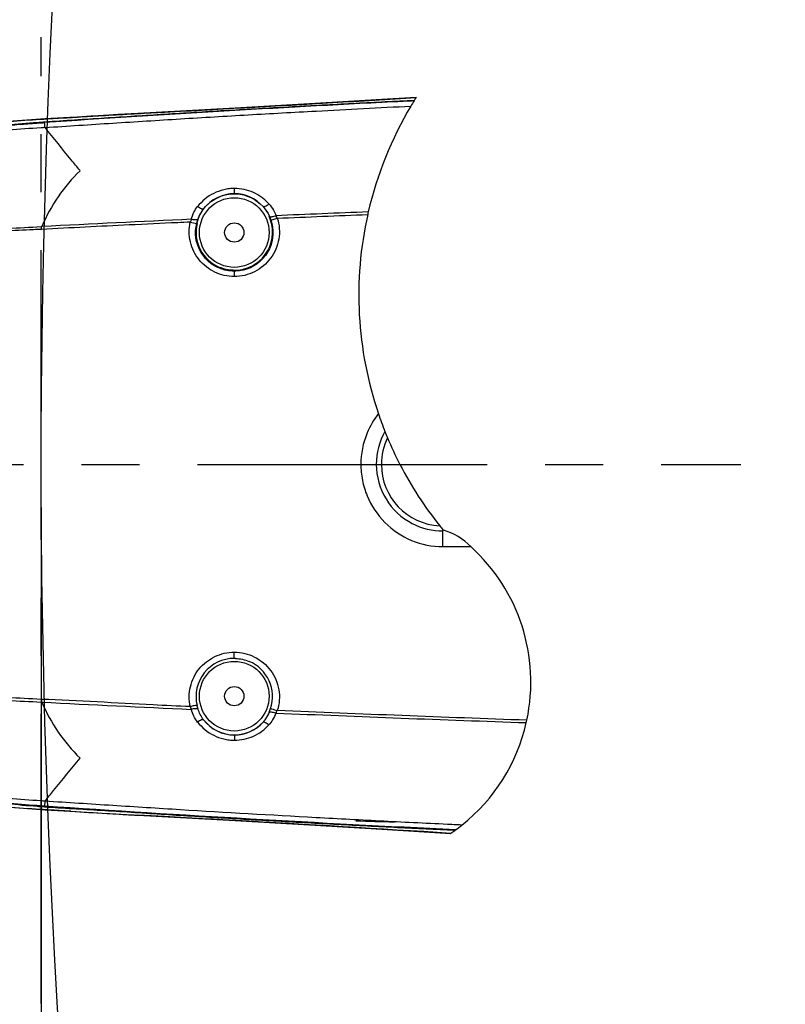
# Model space of a CAD drawing. Header units: millimetres. Extents: x 7426 to 8300, y 123 to 421.
# Tile 164 of 197: x 8104 to 8109, y 341 to 347. Entities that reach past the tile are written whole.
import ezdxf

# ---------------------------------------------------------------- set-up
doc = ezdxf.new("R2010")
doc.units = ezdxf.units.MM
doc.linetypes.add('CENTER', pattern=[0.6, 0.375, -0.075, 0.075, -0.075])
for name, color, linetype in [('中心线', 7, 'CENTER'), ('外形图', 7, 'Continuous'), ('尺寸标注', 7, 'Continuous'), ('运动范围', 7, 'Continuous')]:
    doc.layers.add(name, color=color, linetype=linetype)
doc.styles.add('微软雅黑', font='msyh.ttc')
doc.dimstyles.new('尺寸标注_1_20比例', dxfattribs={"dimtxt": 1.5, "dimasz": 1.25, "dimexe": 0.5, "dimexo": 0.4, "dimgap": 0.5, "dimtad": 1, "dimdec": 1, "dimlfac": 20, "dimdsep": 46, "dimtxsty": '微软雅黑', "dimcen": 0.09, "dimadec": 0, "dimazin": 0, "dimtp": 0.01, "dimtm": 0.01, "dimtfac": 1, "dimtdec": 1, "dimtofl": 0, "dimtmove": 0, "dimatfit": 3, "dimfxl": 1, "dimtolj": 1, "dimarcsym": 0})

# ---------------------------------------------------------------- blocks, each defined once
blk = doc.blocks.new('*D1279')
at = {"layer": 'Defpoints', "color": 0}
for p in [(8163.1407, 403.1778), (8093.7172, 293.7489), (8143.3418, 293.7489)]:
    blk.add_point(p, dxfattribs=at)
at = {"layer": '尺寸标注', "color": 0, "lineweight": -2}
for p, q in [((8162.7407, 403.1778), (8093.2172, 403.1778)), ((8093.7172, 401.9278), (8093.7172, 294.9989)), ((8142.9418, 293.7489), (8093.2172, 293.7489))]:
    blk.add_line(p, q, dxfattribs=at)
at = {"layer": '尺寸标注', "color": 0}
for points in [[(8093.9255, 401.9278), (8093.5088, 401.9278), (8093.7172, 403.1778)], [(8093.5088, 294.9989), (8093.9255, 294.9989), (8093.7172, 293.7489)]]:
    blk.add_solid(points, dxfattribs=at)
at = {"layer": '尺寸标注', "color": 0, "insert": (8092.4381, 348.4634), "char_height": 1.5, "attachment_point": 5, "rotation": 90, "style": '微软雅黑'}
blk.add_mtext('\\A1;2188.6', dxfattribs=at)
blk = doc.blocks.new('*D1284')
at = {"layer": 'Defpoints', "color": 0}
for p in [(8104.3258, 344.3629), (8164.3908, 323.3293), (8164.3908, 286.541)]:
    blk.add_point(p, dxfattribs=at)
at = {"layer": '尺寸标注', "color": 0, "lineweight": -2}
for p, q in [((8104.3258, 343.9629), (8104.3258, 286.041)), ((8164.3908, 322.9293), (8164.3908, 286.041)), ((8105.5758, 286.541), (8163.1408, 286.541))]:
    blk.add_line(p, q, dxfattribs=at)
at = {"layer": '尺寸标注', "color": 0}
for points in [[(8105.5758, 286.7493), (8105.5758, 286.3327), (8104.3258, 286.541)], [(8163.1408, 286.3327), (8163.1408, 286.7493), (8164.3908, 286.541)]]:
    blk.add_solid(points, dxfattribs=at)
at = {"layer": '尺寸标注', "color": 0, "insert": (8134.3583, 287.8201), "char_height": 1.5, "attachment_point": 5, "style": '微软雅黑'}
blk.add_mtext('\\A1;\\A1;1201.2', dxfattribs=at)

msp = doc.modelspace()

# ---------------------------------------------------------------- linework, layer by layer
at = {"layer": '中心线', "linetype": 'CENTER', "ltscale": 5}
for p, q in [((8104.3258, 340.8737), (8104.3258, 347.1261)), ((8099.3376, 344.3629), (8108.8529, 344.3629))]:
    msp.add_line(p, q, dxfattribs=at)
at = {"layer": '外形图', "color": 7, "linetype": 'Continuous'}
for p, q in [((8105.0706, 346.6393), (8104.9525, 346.6332)), ((8105.5817, 346.6675), (8105.0706, 346.6393)), ((8105.1237, 346.642), (8105.1241, 346.6421)), ((8104.5183, 346.6072), (8104.5187, 346.6073)), ((8104.5183, 346.6072), (8104.5183, 346.6072)), ((8104.5624, 346.61), (8104.5189, 346.6073)), ((8104.5189, 346.6073), (8104.5189, 346.6073)), ((8104.6483, 346.6154), (8104.5624, 346.61)), ((8104.6567, 346.6159), (8104.6483, 346.6154)), ((8104.9513, 346.6331), (8104.9517, 346.6331)), ((8104.9517, 346.6331), (8104.9518, 346.6331)), ((8104.3279, 345.8835), (8104.3279, 345.8835)), ((8105.5758, 345.6185), (8105.5758, 345.5783)), ((8106.9258, 343.9319), (8106.9258, 343.9395)), ((8106.9258, 343.8304), (8106.9258, 343.9319)), ((8106.9258, 343.9319), (8106.9258, 343.9319)), ((8106.9258, 343.8304), (8106.9258, 343.8304)), ((8106.9258, 343.8304), (8107.1057, 343.8304)), ((8105.5758, 343.1073), (8105.5758, 343.1474)), ((8104.3512, 342.1834), (8104.3489, 342.1514)), ((8104.3512, 342.1834), (8104.3512, 342.1834)), ((8104.5187, 342.1184), (8104.5183, 342.1185)), ((8104.5183, 342.1185), (8104.5183, 342.1185)), ((8104.924, 342.0942), (8104.9298, 342.0939)), ((8104.9298, 342.0939), (8104.9522, 342.0926)), ((8104.9513, 342.0927), (8104.9514, 342.0927)), ((8104.9514, 342.0927), (8104.9514, 342.0927)), ((8104.9514, 342.0927), (8104.9518, 342.0926)), ((8104.9522, 342.0926), (8105.0706, 342.0865)), ((8105.1239, 342.0837), (8105.1237, 342.0837)), ((8105.124, 342.0837), (8105.1239, 342.0837)), ((8105.5845, 342.0582), (8105.5007, 342.0629))]:
    msp.add_line(p, q, dxfattribs=at)
at = {"layer": '外形图'}
for p, q in [((8104.3258, 346.5961), (8104.3258, 346.5962)), ((8106.3948, 344.3629), (8106.4944, 344.3629)), ((8106.4944, 344.3629), (8106.5275, 344.3629)), ((8106.5275, 344.3629), (8106.6469, 344.3629)), ((8104.3258, 342.1296), (8104.3258, 342.1296))]:
    msp.add_line(p, q, dxfattribs=at)
at = {"layer": '外形图', "color": 7, "linetype": 'Continuous'}
for points in [[(8106.7522, 346.7366), (8106.5293, 346.7228), (8106.0623, 346.695), (8105.5817, 346.6675)], [(8104.3222, 346.5959), (8104.0859, 346.5782)], [(8104.3258, 346.5962), (8104.3222, 346.5959)], [(8104.3503, 346.5976), (8104.3284, 346.5964), (8104.3258, 346.5962)], [(8104.5111, 346.6069), (8104.3503, 346.5976)], [(8104.5189, 346.6073), (8104.5111, 346.6069)], [(8104.5189, 346.6073), (8104.5189, 346.6073)], [(8104.6615, 346.6162), (8104.6567, 346.6159)], [(8104.7639, 346.6223), (8104.6615, 346.6162)], [(8104.9517, 346.6331), (8104.825, 346.6259), (8104.7639, 346.6223)], [(8104.9525, 346.6332), (8104.9517, 346.6331)], [(8104.0975, 342.1463), (8104.3238, 342.1297)], [(8104.3238, 342.1297), (8104.3258, 342.1296)], [(8104.3258, 342.1296), (8104.3311, 342.1292), (8104.3535, 342.1279)], [(8104.3535, 342.1279), (8104.511, 342.1189)], [(8104.511, 342.1189), (8104.5188, 342.1184)], [(8104.5188, 342.1184), (8104.5188, 342.1184)], [(8104.5188, 342.1184), (8104.5188, 342.1184)], [(8104.5188, 342.1184), (8104.6544, 342.11), (8104.7526, 342.1041), (8104.8301, 342.0996)], [(8104.8301, 342.0996), (8104.924, 342.0942)], [(8105.0706, 342.0865), (8105.5821, 342.0583), (8106.0629, 342.0307), (8106.5299, 342.0029), (8106.9755, 341.9754)]]:
    msp.add_lwpolyline(points, dxfattribs=at)
for centre, radius in [((8105.5758, 345.8629), 0.2254), ((8105.5758, 345.8629), 0.0625), ((8105.5758, 342.8629), 0.2254), ((8105.5758, 342.8629), 0.0625)]:
    msp.add_circle(centre, radius, dxfattribs=at)
for centre, radius, start, end in [((8102.9268, 347.7822), 1.6766, 264.18632, 264.18632), ((8093.5255, 560.9088), 214.5805, 273.245913, 273.533911), ((8103.0031, 385.6986), 39.1141, 272.85509, 273.10788), ((8093.5255, 560.9088), 214.5805, 273.098393, 273.245913), ((8103.0031, 385.6986), 39.1141, 273.10788, 273.10792), ((8105.3458, 345.4756), 1.1, 134.27814, 157.22341), ((8105.5758, 345.8629), 0.2504, 41.95597414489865, 41.9559726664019), ((8105.5757, 345.8646), 0.2494, 89.98874, 142.82254), ((8105.5757, 345.8646), 0.2494, 41.65794, 89.98874), ((8105.5758, 345.8629), 0.2504, 142.51857, 142.51871), ((8105.5758, 345.8629), 0.2504, 142.51871, 142.51885), ((8105.5757, 345.8646), 0.2494, 142.82254, 142.82266), ((8114.159, 152.8496), 193.3019, 92.627443, 92.914145), ((8105.576, 345.8657), 0.2472, 269.94127, 18.33953), ((8105.468, 345.8299), 0.361, 18.33549, 22.16101), ((8105.576, 345.8657), 0.2472, 18.33953, 18.34029), ((8114.1878, 153.3013), 192.8344, 92.761823, 92.930874), ((8114.159, 152.8496), 193.3019, 92.914145, 92.914174), ((8105.3458, 345.4756), 1.1, 157.22341, 157.23771), ((8114.1878, 153.3013), 192.8344, 92.668553, 92.761823), ((8114.1878, 153.3013), 192.8344, 92.644457, 92.668553), ((8105.4859, 346.8258), 0.9165, 257.7078, 257.70782), ((8105.4859, 346.8258), 0.9165, 257.70782, 260.5087), ((8105.5754, 345.8657), 0.2471, 166.85091, 247.33011), ((8105.4859, 346.8258), 0.9165, 260.5087, 260.50947), ((8105.5754, 345.8657), 0.2471, 166.85072, 166.85091), ((8105.5758, 345.8629), 0.2444, 268.5342, 270), ((8106.9255, 344.3626), 0.4312, 150.48533, 179.96887), ((8106.9258, 344.3629), 0.3983, 154.38529, 180), ((8106.9255, 344.3631), 0.4312, 180.03113, 211.34525), ((8106.9258, 344.3629), 0.3983, 180, 267.00299), ((8106.9255, 344.3631), 0.4312, 211.34525, 242.65577), ((8106.9255, 344.3631), 0.4312, 242.65577, 270.03105), ((8105.5755, 342.86), 0.2473, 89.94707, 193.21261), ((8105.5758, 342.8629), 0.2444, 88.32061, 90), ((8105.5762, 342.8601), 0.247, 341.72223, 67.33618), ((8105.6343, 343.099), 1.3313, 191.11668, 191.89579), ((8105.6343, 343.099), 1.3313, 191.89579, 191.89736), ((8105.3458, 343.2501), 1.1, 202.76036, 202.76191), ((8105.3458, 343.2501), 1.1, 202.76191, 225.7209), ((8114.1591, 535.8935), 193.319, 267.086042, 267.372765), ((8105.5755, 342.86), 0.2473, 193.21261, 193.21322), ((8105.474, 342.8935), 0.3546, 337.81155, 341.76978), ((8105.474, 342.8935), 0.3546, 337.81152, 337.81155), ((8105.5762, 342.8601), 0.247, 341.72205, 341.72223), ((8105.5758, 342.8629), 0.2504, 217.48108, 217.48111), ((8105.5758, 342.8629), 0.2504, 217.48111, 217.4814), ((8105.5758, 342.8629), 0.2504, 217.4814, 318.04397), ((8105.5757, 342.8612), 0.2494, 217.17772, 217.17788), ((8105.5757, 342.8612), 0.2494, 217.17788, 270.0108), ((8105.5757, 342.8612), 0.2494, 270.0108, 318.34233), ((8108.5454, 405.9413), 63.9497, 266.38952, 266.38954), ((8108.5454, 405.9413), 63.9497, 266.38954, 266.598105), ((8108.5454, 405.9413), 63.9497, 266.598105, 266.669454), ((8108.5454, 405.9413), 63.9497, 266.669454, 266.758853), ((8108.5454, 405.9413), 63.9497, 266.758853, 266.77822), ((8102.9805, 302.5927), 39.5491, 87.14362, 87.14366), ((8102.9805, 302.5927), 39.5491, 86.89362, 87.14362), ((8093.6765, 130.145), 212.2475, 86.407612, 86.783792), ((8107.3263, 369.0229), 26.9831, 267.95168, 268.48346)]:
    msp.add_arc(centre, radius, start, end, dxfattribs=at)
at = {"layer": '外形图'}
for centre, radius, start, end in [((8108.7705, 345.4579), 2.3893, 148.26786, 149.21099), ((8108.7705, 345.4579), 2.3893, 148.13669, 148.26786), ((8108.7705, 345.4579), 2.3893, 147.65053, 148.13669), ((8108.7705, 345.4579), 2.3893, 147.64526, 147.65053), ((8108.7705, 345.4579), 2.3893, 149.21099, 166.97973), ((8108.7705, 345.4579), 2.3893, 167.3888, 198.72536), ((8108.7705, 345.4579), 2.3893, 166.97973, 167.3888), ((8108.7705, 345.4579), 2.3893, 198.72536, 201.68602), ((8108.7705, 345.4579), 2.3893, 201.68602, 202.72218), ((8108.7705, 345.4579), 2.3893, 202.72218, 207.279), ((8108.7705, 345.4579), 2.3893, 207.279, 218.6661), ((8108.7705, 345.4579), 2.3893, 218.6661, 219.45849), ((8108.7705, 345.4579), 2.3893, 219.45849, 219.54852), ((8106.8229, 343.5592), 0.3918, 43.8046, 74.41703), ((8106.3119, 342.954), 1.1824, 347.95632, 47.83178), ((8106.3119, 342.954), 1.1824, 308.51641, 347.19058), ((8106.3119, 342.954), 1.1824, 347.19058, 347.95632), ((8106.3119, 342.954), 1.1824, 304.14221, 305.7034), ((8106.3119, 342.954), 1.1824, 305.7034, 306.05366), ((8106.3119, 342.954), 1.1824, 306.05366, 308.51641), ((8106.3119, 342.954), 1.1824, 304.13867, 304.14221)]:
    msp.add_arc(centre, radius, start, end, dxfattribs=at)
at = {"layer": '外形图', "color": 7, "linetype": 'Continuous'}
for points, knots in [([(8104.3258, 346.5776), (8104.3576, 346.5799), (8104.4542, 346.5867), (8104.6154, 346.5972), (8104.8742, 346.6133), (8105.1978, 346.6341), (8105.5861, 346.6573), (8105.9746, 346.6793), (8106.3596, 346.7), (8106.6152, 346.713), (8106.7413, 346.7192)], [0.63682175, 0.63682175, 0.63682175, 0.63682175, 0.64066952, 0.64847931, 0.65628772, 0.67191155, 0.68753531, 0.70315817, 0.71878153, 0.73398791, 0.73398791, 0.73398791, 0.73398791]), ([(8106.7384, 346.7146), (8106.6923, 346.7123), (8106.2708, 346.6912), (8105.4741, 346.6476), (8104.7239, 346.6002), (8104.3489, 346.5743)], [0.7346548, 0.7346548, 0.7346548, 0.7346548, 0.7499988, 0.8749994, 1, 1, 1, 1]), ([(8104.3514, 346.5421), (8104.4975, 346.5517), (8104.7166, 346.5668), (8105.0089, 346.5845), (8105.228, 346.5988), (8105.4473, 346.6115), (8105.7396, 346.629), (8106.1631, 346.6525), (8106.5136, 346.6708), (8106.718, 346.681)], [0.0000134, 0.0000134, 0.0000134, 0.0000134, 0.1250001, 0.1875001, 0.2500001, 0.3125002, 0.3750003, 0.5000004, 0.6746595, 0.6746595, 0.6746595, 0.6746595]), ([(8102.1167, 344.3629), (8102.1167, 344.3829), (8102.1188, 344.5328), (8102.1512, 344.8118), (8102.2635, 345.1863), (8102.44, 345.5354), (8102.6749, 345.848), (8102.9135, 346.0703), (8103.1253, 346.2208), (8103.2937, 346.3191), (8103.47, 346.4024), (8103.6526, 346.4707), (8103.8408, 346.5217), (8104.0333, 346.5527), (8104.1953, 346.5677), (8104.2929, 346.5752), (8104.3258, 346.5776)], [0.4975923, 0.4975923, 0.4975923, 0.4975923, 0.5000031, 0.5156265, 0.5312501, 0.5468735, 0.5624969, 0.5781216, 0.5859399, 0.5937563, 0.6015783, 0.609406, 0.6172217, 0.6250284, 0.6328501, 0.6368217, 0.6368217, 0.6368217, 0.6368217]), ([(8102.6086, 345.745), (8102.7124, 345.8741), (8102.8912, 346.0509), (8103.1633, 346.2413), (8103.3824, 346.3604), (8103.6136, 346.4541), (8103.8139, 346.5099), (8103.9769, 346.541), (8104.1341, 346.561), (8104.2507, 346.5674), (8104.3258, 346.5727)], [0, 0, 0, 0, 0.249679, 0.3747207, 0.4997612, 0.6248027, 0.7498449, 0.8123863, 0.8749264, 0.9883638, 0.9883638, 0.9883638, 0.9883638]), ([(8104.0859, 346.5782), (8104.0983, 346.5795), (8104.1757, 346.5871), (8104.2534, 346.5917), (8104.3185, 346.5957)], [0.92568427, 0.92568427, 0.92568427, 0.92568427, 0.93758475, 1, 1, 1, 1]), ([(8104.3512, 346.5423), (8104.3506, 346.5498), (8104.35, 346.5605), (8104.3489, 346.5712), (8104.3489, 346.5743)], [0.0063116, 0.0063116, 0.0063116, 0.0063116, 0.7075251, 1, 1, 1, 1]), ([(8104.3503, 346.5976), (8104.3567, 346.598), (8104.4103, 346.6013), (8104.4639, 346.6044), (8104.5111, 346.6069)], [0.1588496, 0.1588496, 0.1588496, 0.1588496, 0.2551157, 0.9639167, 0.9639167, 0.9639167, 0.9639167]), ([(8104.6615, 346.6162), (8104.6862, 346.6177), (8104.7203, 346.6198), (8104.7545, 346.6217), (8104.7639, 346.6223)], [0.3307735, 0.3307735, 0.3307735, 0.3307735, 0.5017126, 0.5672799, 0.5672799, 0.5672799, 0.5672799]), ([(8104.3258, 346.5404), (8104.2557, 346.5353), (8104.107, 346.5271), (8103.881, 346.4964), (8103.6513, 346.4398), (8103.3554, 346.3312), (8103.0119, 346.1334), (8102.7775, 345.9195), (8102.6739, 345.8013)], [0.0135218, 0.0135218, 0.0135218, 0.0135218, 0.1251248, 0.2502161, 0.3753132, 0.5003968, 0.7501923, 1, 1, 1, 1]), ([(8104.5779, 346.2632), (8104.5588, 346.2867), (8104.4833, 346.3797), (8104.4078, 346.4727), (8104.3514, 346.5421)], [0, 0, 0, 0, 0.2530246, 0.9998958, 0.9998958, 0.9998958, 0.9998958]), ([(8105.5765, 346.1474), (8105.5649, 346.1482), (8105.5417, 346.1466), (8105.4964, 346.1376), (8105.4418, 346.1186), (8105.3833, 346.0816), (8105.3527, 346.0476), (8105.338, 346.0305)], [0.000001, 0.000001, 0.000001, 0.000001, 0.1264453, 0.252882, 0.5042272, 0.7532298, 0.9999943, 0.9999943, 0.9999943, 0.9999943]), ([(8105.5758, 346.1139), (8105.576, 346.1141), (8105.5758, 346.1152), (8105.5761, 346.1171), (8105.5761, 346.1202), (8105.5763, 346.1247), (8105.5763, 346.1281), (8105.5763, 346.1304)], [0, 0, 0, 0, 0.0247513, 0.0862072, 0.1783594, 0.2934019, 0.490864, 0.490864, 0.490864, 0.490864]), ([(8105.5763, 346.1304), (8105.5763, 346.1315), (8105.5764, 346.1372), (8105.5765, 346.1428), (8105.5765, 346.1474)], [0.490864, 0.490864, 0.490864, 0.490864, 0.5898383, 1, 1, 1, 1]), ([(8105.7632, 346.0828), (8105.7601, 346.0853), (8105.7403, 346.1005), (8105.7003, 346.1236), (8105.6399, 346.1431), (8105.5976, 346.1471), (8105.5765, 346.1474)], [0.1989805, 0.1989805, 0.1989805, 0.1989805, 0.2469968, 0.4960475, 0.7472749, 1, 1, 1, 1]), ([(8105.3709, 346.0141), (8105.3681, 346.0145), (8105.3569, 346.0185), (8105.3459, 346.025), (8105.338, 346.0305)], [0.1446761, 0.1446761, 0.1446761, 0.1446761, 0.3296731, 1, 1, 1, 1]), ([(8105.377, 346.0153), (8105.3759, 346.0139), (8105.3734, 346.0138), (8105.3712, 346.0141), (8105.3709, 346.0141)], [0.0000136, 0.0000136, 0.0000136, 0.0000136, 0.1252814, 0.1446761, 0.1446761, 0.1446761, 0.1446761]), ([(8105.762, 346.0303), (8105.7633, 346.0291), (8105.7689, 346.0294), (8105.7816, 346.0351), (8105.7922, 346.0427), (8105.7998, 346.0488)], [0, 0, 0, 0, 0.1243428, 0.3286833, 0.9999738, 0.9999738, 0.9999738, 0.9999738]), ([(8105.3413, 345.9461), (8105.3357, 345.9439), (8105.3206, 345.9438), (8105.3062, 345.9459), (8105.2978, 345.9478)], [0, 0, 0, 0, 0.407156, 1, 1, 1, 1]), ([(8105.854, 345.9556), (8105.8611, 345.934), (8105.87, 345.889), (8105.865, 345.7981), (8105.8196, 345.69), (8105.7295, 345.615), (8105.6441, 345.5832), (8105.5985, 345.5781), (8105.5758, 345.5783)], [0, 0, 0, 0, 0.125295, 0.250632, 0.499724, 0.749005, 0.874507, 1, 1, 1, 1]), ([(8105.8081, 345.9652), (8105.8089, 345.9652), (8105.8132, 345.9651), (8105.8258, 345.9662), (8105.8375, 345.9692), (8105.8457, 345.9718)], [0.1326412, 0.1326412, 0.1326412, 0.1326412, 0.1852746, 0.4202179, 1, 1, 1, 1]), ([(8105.8107, 345.9435), (8105.8166, 345.9446), (8105.8311, 345.9486), (8105.8455, 345.9529), (8105.854, 345.9556)], [0.0005381, 0.0005381, 0.0005381, 0.0005381, 0.4026105, 1, 1, 1, 1]), ([(8102.6739, 345.8013), (8102.7243, 345.806), (8102.8417, 345.8177), (8103.0313, 345.8308), (8103.2432, 345.8411), (8103.533, 345.8572), (8103.894, 345.8776), (8104.1825, 345.8936), (8104.3258, 345.9009)], [0, 0, 0, 0, 0.0914014, 0.2130606, 0.3433474, 0.4746568, 0.737321, 0.9965286, 0.9965286, 0.9965286, 0.9965286]), ([(8104.278, 345.8811), (8104.1495, 345.8749), (8103.8759, 345.8612), (8103.5298, 345.8436), (8103.2761, 345.8291), (8103.1316, 345.8203), (8103.0247, 345.8134), (8102.9215, 345.8076), (8102.8264, 345.8044), (8102.7448, 345.8026), (8102.6955, 345.8014), (8102.6739, 345.8013)], [0.0301907, 0.0301907, 0.0301907, 0.0301907, 0.263188, 0.5263574, 0.6579504, 0.7235519, 0.7886226, 0.852033, 0.9108033, 0.9608407, 1, 1, 1, 1]), ([(8105.5758, 345.5783), (8105.5542, 345.5781), (8105.5107, 345.5827), (8105.429, 345.6117), (8105.3409, 345.6798), (8105.2924, 345.78), (8105.281, 345.8659), (8105.2859, 345.9093), (8105.2908, 345.9303)], [0, 0, 0, 0, 0.125452, 0.250905, 0.500274, 0.749462, 0.874745, 1, 1, 1, 1]), ([(8106.5077, 344.6909), (8106.4781, 344.6529), (8106.4182, 344.5503), (8106.3942, 344.432), (8106.3948, 344.3629)], [0.5769617, 0.5769617, 0.5769617, 0.5769617, 0.7500455, 1, 1, 1, 1]), ([(8104.3258, 342.1467), (8104.3177, 342.1473), (8104.2449, 342.1527), (8104.1074, 342.1649), (8103.9144, 342.1913), (8103.7241, 342.2334), (8103.5391, 342.295), (8103.3603, 342.3729), (8103.1887, 342.4657), (8103.026, 342.573), (8102.8227, 342.7348), (8102.5966, 342.9698), (8102.3789, 343.2946), (8102.2219, 343.6528), (8102.1347, 344.0134), (8102.1167, 344.2531), (8102.1167, 344.3629)], [0.3583554, 0.3583554, 0.3583554, 0.3583554, 0.359332, 0.367153, 0.3749731, 0.3827825, 0.3906018, 0.3984286, 0.4062493, 0.4140661, 0.4218851, 0.4375097, 0.4531332, 0.4687563, 0.4843802, 0.4975923, 0.4975923, 0.4975923, 0.4975923]), ([(8106.3969, 344.3129), (8106.3985, 344.2949), (8106.4061, 344.2424), (8106.4421, 344.1251), (8106.5404, 343.9768), (8106.7168, 343.8586), (8106.8567, 343.8297), (8106.9258, 343.8304)], [0.0601027, 0.0601027, 0.0601027, 0.0601027, 0.125451, 0.2509197, 0.5006646, 0.7503916, 1, 1, 1, 1]), ([(8105.2908, 342.7954), (8105.2859, 342.8164), (8105.2811, 342.8598), (8105.2924, 342.9457), (8105.3409, 343.0459), (8105.429, 343.114), (8105.5107, 343.143), (8105.5542, 343.1476), (8105.5758, 343.1474)], [0, 0, 0, 0, 0.125261, 0.25055, 0.499725, 0.749102, 0.874552, 1, 1, 1, 1]), ([(8105.5758, 343.1474), (8105.5985, 343.1476), (8105.6441, 343.1425), (8105.7295, 343.1108), (8105.8196, 343.0358), (8105.865, 342.9276), (8105.87, 342.8367), (8105.8611, 342.7917), (8105.854, 342.7702)], [0, 0, 0, 0, 0.125483, 0.250984, 0.500266, 0.74936, 0.874698, 1, 1, 1, 1]), ([(8104.299, 342.1549), (8104.2328, 342.1594), (8104.1252, 342.1659), (8103.977, 342.1847), (8103.8139, 342.2158), (8103.6136, 342.2716), (8103.3824, 342.3653), (8103.1633, 342.4844), (8102.8912, 342.6748), (8102.7124, 342.8516), (8102.6086, 342.9807)], [0.0251177, 0.0251177, 0.0251177, 0.0251177, 0.1250734, 0.187614, 0.2501553, 0.3751975, 0.5002388, 0.6252793, 0.7503209, 1, 1, 1, 1]), ([(8104.3258, 342.1852), (8104.2557, 342.1902), (8104.1464, 342.1971), (8103.9983, 342.2131), (8103.8428, 342.2386), (8103.6514, 342.286), (8103.3555, 342.3945), (8103.0118, 342.5922), (8102.7777, 342.8063), (8102.674, 342.9244)], [0.0135007, 0.0135007, 0.0135007, 0.0135007, 0.1250874, 0.1876025, 0.2501552, 0.3752924, 0.5003774, 0.7501703, 0.9999809, 0.9999809, 0.9999809, 0.9999809]), ([(8104.3258, 342.8424), (8104.1813, 342.8495), (8103.9642, 342.8601), (8103.6745, 342.8747), (8103.4567, 342.8863), (8103.2395, 342.8987), (8103.0601, 342.9102), (8102.9208, 342.9181), (8102.8046, 342.9221), (8102.7232, 342.9234), (8102.6743, 342.9244)], [0.0012959, 0.0012959, 0.0012959, 0.0012959, 0.2633677, 0.3950371, 0.5267216, 0.6583759, 0.7891092, 0.8524213, 0.9111129, 0.9997727, 0.9997727, 0.9997727, 0.9997727]), ([(8102.6743, 342.9244), (8102.7247, 342.9195), (8102.8075, 342.9116), (8102.9251, 342.902), (8103.0283, 342.8956), (8103.1351, 342.8901), (8103.2797, 342.8824), (8103.5335, 342.8686), (8103.8943, 342.8482), (8104.1825, 342.8319), (8104.3258, 342.8248)], [0.0002096, 0.0002096, 0.0002096, 0.0002096, 0.0916544, 0.150438, 0.2134965, 0.2783014, 0.3437225, 0.4749569, 0.7374715, 0.996528, 0.996528, 0.996528, 0.996528]), ([(8105.2908, 342.7954), (8105.2105, 342.7988), (8105.0099, 342.8075), (8104.6891, 342.8264), (8104.4483, 342.8373), (8104.3279, 342.8423)], [0, 0, 0, 0, 0.250001, 0.625001, 1, 1, 1, 1]), ([(8105.3348, 342.8035), (8105.3288, 342.8029), (8105.3141, 342.8002), (8105.2994, 342.7973), (8105.2908, 342.7954)], [0.0004565, 0.0004565, 0.0004565, 0.0004565, 0.406675, 1, 1, 1, 1]), ([(8105.3355, 342.7812), (8105.3316, 342.7818), (8105.3186, 342.7817), (8105.3062, 342.7799), (8105.2978, 342.778)], [0.1368071, 0.1368071, 0.1368071, 0.1368071, 0.4072043, 1, 1, 1, 1]), ([(8105.8081, 342.7607), (8105.812, 342.7609), (8105.8251, 342.7595), (8105.8373, 342.7566), (8105.8457, 342.754)], [0.1330155, 0.1330155, 0.1330155, 0.1330155, 0.4032051, 1, 1, 1, 1]), ([(8105.8108, 342.7826), (8105.8132, 342.782), (8105.8277, 342.7782), (8105.8421, 342.7739), (8105.854, 342.7702)], [0.0002635, 0.0002635, 0.0002635, 0.0002635, 0.1666965, 1, 1, 1, 1]), ([(8105.377, 342.7105), (8105.3759, 342.7118), (8105.3702, 342.712), (8105.3571, 342.7074), (8105.3459, 342.7007), (8105.338, 342.6952)], [0.0000028, 0.0000028, 0.0000028, 0.0000028, 0.1253124, 0.3296728, 0.9999722, 0.9999722, 0.9999722, 0.9999722]), ([(8105.338, 342.6952), (8105.3527, 342.6781), (8105.3833, 342.6442), (8105.4418, 342.6071), (8105.4964, 342.5881), (8105.5416, 342.5791), (8105.5649, 342.5775), (8105.5765, 342.5783)], [0.0000052, 0.0000052, 0.0000052, 0.0000052, 0.2467613, 0.495768, 0.7471139, 0.8735545, 0.999999, 0.999999, 0.999999, 0.999999]), ([(8105.762, 342.6954), (8105.7633, 342.6967), (8105.7657, 342.6965), (8105.7679, 342.6961), (8105.7682, 342.696)], [0.0000038, 0.0000038, 0.0000038, 0.0000038, 0.124312, 0.1428772, 0.1428772, 0.1428772, 0.1428772]), ([(8105.7682, 342.696), (8105.771, 342.6954), (8105.7818, 342.6905), (8105.7922, 342.6831), (8105.7998, 342.677)], [0.1428772, 0.1428772, 0.1428772, 0.1428772, 0.3286838, 1, 1, 1, 1]), ([(8105.5765, 342.5783), (8105.5976, 342.5786), (8105.6399, 342.5826), (8105.7003, 342.6022), (8105.7548, 342.6337), (8105.7857, 342.6618), (8105.7998, 342.677)], [0, 0, 0, 0, 0.2527282, 0.5039543, 0.7530038, 0.9999941, 0.9999941, 0.9999941, 0.9999941]), ([(8105.5758, 342.6118), (8105.576, 342.6116), (8105.5758, 342.6105), (8105.5761, 342.6086), (8105.5761, 342.6056), (8105.5763, 342.6011), (8105.5763, 342.5976), (8105.5763, 342.5954)], [0, 0, 0, 0, 0.0247357, 0.0861502, 0.1782357, 0.2931849, 0.4908648, 0.4908648, 0.4908648, 0.4908648]), ([(8105.5763, 342.5954), (8105.5763, 342.5943), (8105.5764, 342.5886), (8105.5765, 342.5829), (8105.5765, 342.5783)], [0.4908648, 0.4908648, 0.4908648, 0.4908648, 0.5896972, 1, 1, 1, 1]), ([(8104.3512, 342.1834), (8104.3698, 342.2064), (8104.4454, 342.2994), (8104.5209, 342.3925), (8104.5779, 342.4626)], [0.0000617, 0.0000617, 0.0000617, 0.0000617, 0.2467856, 1, 1, 1, 1]), ([(8107.0482, 342.0289), (8107.0262, 342.0299), (8106.931, 342.0346), (8106.7627, 342.0424), (8106.4703, 342.0574), (8105.9586, 342.0841), (8105.3739, 342.1182), (8104.7895, 342.1549), (8104.4973, 342.1741), (8104.3512, 342.1834)], [0.2311558, 0.2311558, 0.2311558, 0.2311558, 0.2500001, 0.3125002, 0.3750002, 0.5000003, 0.7499999, 0.875, 0.9999955, 0.9999955, 0.9999955, 0.9999955]), ([(8104.3198, 342.13), (8104.2482, 342.1344), (8104.174, 342.1387), (8104.1001, 342.146), (8104.0975, 342.1463)], [0, 0, 0, 0, 0.06243444, 0.06470267, 0.06470267, 0.06470267, 0.06470267]), ([(8107.0019, 341.9939), (8106.8785, 341.9997), (8106.6256, 342.0121), (8106.2432, 342.0319), (8105.8548, 342.0532), (8105.4663, 342.0752), (8105.078, 342.0991), (8104.6979, 342.1247), (8104.447, 342.1378), (8104.3258, 342.1467)], [0.2507129, 0.2507129, 0.2507129, 0.2507129, 0.2655952, 0.2812185, 0.2968418, 0.3124648, 0.3280886, 0.3437117, 0.3583554, 0.3583554, 0.3583554, 0.3583554]), ([(8104.511, 342.1189), (8104.4973, 342.1196), (8104.4448, 342.1224), (8104.3923, 342.1256), (8104.3535, 342.1279)], [0.0365035, 0.0365035, 0.0365035, 0.0365035, 0.2435325, 0.8301583, 0.8301583, 0.8301583, 0.8301583]), ([(8105.5007, 342.0629), (8105.4691, 342.0646), (8105.3435, 342.0716), (8105.2179, 342.0785), (8105.1239, 342.0837)], [0, 0, 0, 0, 0.2510376, 0.9995732, 0.9995732, 0.9995732, 0.9995732])]:
    msp.add_open_spline(points, degree=3, knots=knots, dxfattribs=at)
for points in [[(8104.3185, 346.5957), (8104.3198, 346.5957), (8104.321, 346.5958), (8104.3222, 346.5959)], [(8104.3222, 346.5959), (8104.3234, 346.596), (8104.3246, 346.596), (8104.3258, 346.5961)], [(8104.3258, 346.5961), (8104.3339, 346.5966), (8104.3421, 346.5971), (8104.3503, 346.5976)], [(8104.3258, 346.5727), (8104.3335, 346.5732), (8104.3412, 346.5738), (8104.3489, 346.5743)], [(8104.5111, 346.6069), (8104.5135, 346.607), (8104.5159, 346.6071), (8104.5183, 346.6072)], [(8104.5183, 346.6072), (8104.533, 346.6082), (8104.5477, 346.6091), (8104.5624, 346.61)], [(8104.5183, 346.6072), (8104.5183, 346.6072), (8104.5183, 346.6072), (8104.5183, 346.6072)], [(8104.5624, 346.61), (8104.5911, 346.6118), (8104.6197, 346.6136), (8104.6483, 346.6154)], [(8104.6483, 346.6154), (8104.6527, 346.6157), (8104.6571, 346.6159), (8104.6615, 346.6162)], [(8104.7639, 346.6223), (8104.8264, 346.6259), (8104.8889, 346.6293), (8104.9513, 346.6331)], [(8104.3512, 346.5423), (8104.3427, 346.5416), (8104.3343, 346.541), (8104.3258, 346.5404)], [(8104.3512, 346.5421), (8104.3512, 346.5422), (8104.3512, 346.5422), (8104.3512, 346.5423)], [(8104.3514, 346.5421), (8104.3514, 346.5421), (8104.3514, 346.5421), (8104.3514, 346.5421)], [(8104.3514, 346.5421), (8104.3514, 346.5421), (8104.3514, 346.5421), (8104.3514, 346.5421)], [(8105.5765, 346.1474), (8105.5765, 346.1474), (8105.5765, 346.1474), (8105.5765, 346.1474)], [(8105.7998, 346.0488), (8105.7884, 346.061), (8105.7763, 346.0724), (8105.7632, 346.0828)], [(8105.3152, 345.9945), (8105.3217, 346.0072), (8105.3294, 346.0193), (8105.338, 346.0305)], [(8105.338, 346.0305), (8105.338, 346.0305), (8105.338, 346.0305), (8105.338, 346.0305)], [(8105.3413, 345.9461), (8105.3489, 345.9709), (8105.3613, 345.9946), (8105.377, 346.0153)], [(8105.377, 346.0153), (8105.377, 346.0153), (8105.377, 346.0153), (8105.377, 346.0153)], [(8105.762, 346.0303), (8105.762, 346.0303), (8105.762, 346.0303), (8105.762, 346.0303)], [(8105.762, 346.0303), (8105.7789, 346.0115), (8105.7928, 345.9895), (8105.8023, 345.9661)], [(8105.7998, 346.0488), (8105.7998, 346.0488), (8105.7998, 346.0488), (8105.7998, 346.0488)], [(8105.7998, 346.0488), (8105.8108, 346.0365), (8105.8207, 346.0229), (8105.829, 346.0083)], [(8105.7998, 346.0488), (8105.7998, 346.0488), (8105.7998, 346.0488), (8105.7998, 346.0488)], [(8105.829, 346.0083), (8105.8357, 345.9966), (8105.8413, 345.9844), (8105.8457, 345.9718)], [(8105.2978, 345.9478), (8105.2954, 345.942), (8105.2929, 345.9362), (8105.2908, 345.9303)], [(8105.2978, 345.9478), (8105.3017, 345.9639), (8105.3076, 345.9796), (8105.3152, 345.9945)], [(8105.3348, 345.9219), (8105.3367, 345.93), (8105.3388, 345.9381), (8105.3413, 345.9461)], [(8105.8023, 345.9661), (8105.8042, 345.9655), (8105.8062, 345.9653), (8105.8081, 345.9652)], [(8105.8107, 345.9435), (8105.8107, 345.9435), (8105.8107, 345.9435), (8105.8107, 345.9435)], [(8106.4427, 345.9962), (8106.2436, 345.9884), (8106.0446, 345.9802), (8105.8457, 345.9718)], [(8105.8477, 345.9678), (8105.847, 345.9691), (8105.8463, 345.9704), (8105.8457, 345.9718)], [(8105.8457, 345.9718), (8105.8457, 345.9718), (8105.8457, 345.9718), (8105.8457, 345.9718)], [(8105.854, 345.9556), (8105.852, 345.9597), (8105.8498, 345.9638), (8105.8477, 345.9678)], [(8105.854, 345.9556), (8106.049, 345.9638), (8106.2439, 345.9718), (8106.4389, 345.9796)], [(8104.3258, 345.8834), (8104.3098, 345.8826), (8104.2939, 345.8818), (8104.278, 345.8811)], [(8104.3258, 345.9009), (8104.3277, 345.901), (8104.3296, 345.9011), (8104.3315, 345.9012)], [(8104.3279, 345.8835), (8104.3272, 345.8834), (8104.3265, 345.8834), (8104.3258, 345.8834)], [(8104.3279, 345.8835), (8104.3291, 345.8894), (8104.3303, 345.8953), (8104.3315, 345.9012)], [(8104.3279, 345.8835), (8104.3279, 345.8835), (8104.3279, 345.8835), (8104.3279, 345.8835)], [(8104.3279, 345.8835), (8104.3279, 345.8835), (8104.3279, 345.8835), (8104.3279, 345.8835)], [(8105.2908, 345.9303), (8105.2908, 345.9303), (8105.2908, 345.9303), (8105.2908, 345.9303)], [(8105.5695, 345.6185), (8105.5391, 345.6193), (8105.5082, 345.6259), (8105.4801, 345.6377)], [(8106.3948, 344.3629), (8106.3947, 344.3462), (8106.3954, 344.3295), (8106.3969, 344.3129)], [(8105.5829, 343.1072), (8105.6131, 343.1063), (8105.6436, 343.0997), (8105.6714, 343.0881)], [(8104.3279, 342.8423), (8104.3272, 342.8423), (8104.3265, 342.8424), (8104.3258, 342.8424)], [(8104.3258, 342.8248), (8104.3277, 342.8247), (8104.3296, 342.8246), (8104.3315, 342.8245)], [(8104.3279, 342.8423), (8104.3279, 342.8423), (8104.3279, 342.8423), (8104.3279, 342.8423)], [(8104.3315, 342.8245), (8104.3315, 342.8245), (8104.3315, 342.8245), (8104.3315, 342.8245)], [(8105.2908, 342.7954), (8105.2923, 342.7916), (8105.2938, 342.7877), (8105.2953, 342.7839)], [(8105.2953, 342.7839), (8105.2961, 342.7819), (8105.297, 342.7799), (8105.2978, 342.778)], [(8105.2978, 342.7778), (8105.2978, 342.7778), (8105.2978, 342.7779), (8105.2978, 342.778)], [(8105.338, 342.6952), (8105.3193, 342.7195), (8105.305, 342.748), (8105.2978, 342.7778)], [(8105.3348, 342.8035), (8105.3348, 342.8035), (8105.3348, 342.8035), (8105.3348, 342.8035)], [(8105.3413, 342.7797), (8105.3389, 342.7875), (8105.3367, 342.7955), (8105.3348, 342.8035)], [(8105.3413, 342.7797), (8105.3394, 342.7804), (8105.3375, 342.7809), (8105.3355, 342.7812)], [(8105.377, 342.7105), (8105.3613, 342.7311), (8105.3489, 342.7549), (8105.3413, 342.7797)], [(8105.8023, 342.7596), (8105.7961, 342.7443), (8105.7879, 342.7296), (8105.7783, 342.7159)], [(8105.8023, 342.7596), (8105.8042, 342.7602), (8105.8061, 342.7605), (8105.8081, 342.7607)], [(8105.8108, 342.7826), (8105.8108, 342.7826), (8105.8108, 342.7826), (8105.8108, 342.7826)], [(8105.8456, 342.7539), (8105.8402, 342.7383), (8105.8329, 342.7232), (8105.824, 342.709)], [(8105.8456, 342.7539), (8105.8456, 342.7539), (8105.8456, 342.754), (8105.8457, 342.754)], [(8105.8457, 342.754), (8105.8456, 342.754), (8105.8456, 342.7539), (8105.8456, 342.7539)], [(8105.8456, 342.7539), (8106.3853, 342.731), (8106.925, 342.7103), (8107.4649, 342.6919)], [(8105.8457, 342.7541), (8105.8486, 342.7594), (8105.8513, 342.7647), (8105.854, 342.7701)], [(8105.8457, 342.754), (8105.8457, 342.754), (8105.8457, 342.754), (8105.8457, 342.7541)], [(8105.8457, 342.754), (8105.8457, 342.754), (8105.8457, 342.754), (8105.8457, 342.754)], [(8107.4683, 342.7073), (8106.9301, 342.7263), (8106.392, 342.7474), (8105.854, 342.7702)], [(8105.338, 342.6952), (8105.338, 342.6952), (8105.338, 342.6952), (8105.338, 342.6952)], [(8105.338, 342.6952), (8105.338, 342.6952), (8105.338, 342.6952), (8105.338, 342.6952)], [(8105.377, 342.7105), (8105.377, 342.7105), (8105.377, 342.7105), (8105.377, 342.7105)], [(8105.7783, 342.7159), (8105.7733, 342.7088), (8105.7678, 342.7019), (8105.762, 342.6954)], [(8105.762, 342.6954), (8105.762, 342.6954), (8105.762, 342.6954), (8105.762, 342.6954)], [(8105.824, 342.709), (8105.8168, 342.6976), (8105.8087, 342.6869), (8105.7998, 342.677)], [(8105.7998, 342.677), (8105.7998, 342.677), (8105.7998, 342.677), (8105.7998, 342.677)], [(8105.5765, 342.5783), (8105.5765, 342.5783), (8105.5765, 342.5783), (8105.5765, 342.5783)], [(8104.3512, 342.1834), (8104.3427, 342.184), (8104.3343, 342.1846), (8104.3258, 342.1852)], [(8104.3512, 342.1834), (8104.3512, 342.1834), (8104.3512, 342.1834), (8104.3512, 342.1834)], [(8104.3512, 342.1834), (8104.3512, 342.1834), (8104.3512, 342.1834), (8104.3512, 342.1834)], [(8104.3512, 342.1834), (8104.3512, 342.1834), (8104.3512, 342.1834), (8104.3512, 342.1834)], [(8104.3512, 342.1834), (8104.3512, 342.1834), (8104.3512, 342.1834), (8104.3512, 342.1834)], [(8104.3258, 342.1531), (8104.3169, 342.1537), (8104.3079, 342.1543), (8104.299, 342.1549)], [(8104.3238, 342.1297), (8104.3225, 342.1298), (8104.3211, 342.1299), (8104.3198, 342.13)], [(8104.3258, 342.1296), (8104.3251, 342.1297), (8104.3245, 342.1297), (8104.3238, 342.1297)], [(8104.3489, 342.1514), (8104.3412, 342.152), (8104.3335, 342.1525), (8104.3258, 342.1531)], [(8104.3535, 342.1279), (8104.3443, 342.1285), (8104.335, 342.1291), (8104.3258, 342.1296)], [(8107.0078, 341.9981), (8106.121, 342.0403), (8105.2346, 342.0908), (8104.3489, 342.1514)], [(8104.5183, 342.1185), (8104.5159, 342.1186), (8104.5134, 342.1188), (8104.511, 342.1189)], [(8105.1239, 342.0837), (8105.1238, 342.0837), (8105.1237, 342.0837), (8105.1237, 342.0837)]]:
    msp.add_open_spline(points, degree=3, dxfattribs=at)
at = {"layer": '运动范围'}
msp.add_arc((8163.1407, 344.3629), 58.815, 350, 225, dxfattribs=at)

# ---------------------------------------------------------------- dimensions: what is measured, and where the dimension line sits
at = {"layer": '尺寸标注'}
dim = msp.add_linear_dim(base=(8093.7172, 293.7489), p1=(8163.1407, 403.1778), p2=(8143.3418, 293.7489), angle=90, dimstyle='尺寸标注_1_20比例', dxfattribs=at)
dim.commit()
dim.dimension.update_dxf_attribs({"geometry": '*D1279', "text_midpoint": (8092.4381, 348.4634)})
dim = msp.add_linear_dim(base=(8164.3908, 286.541), p1=(8104.3258, 344.3629), p2=(8164.3908, 323.3293), text='\\A1;1201.2', dimstyle='尺寸标注_1_20比例', override={"dimtxsty": '微软雅黑'}, dxfattribs=at)
dim.commit()
dim.dimension.update_dxf_attribs({"geometry": '*D1284', "text_midpoint": (8134.3583, 287.8201)})

doc.saveas('drawing.dxf')
